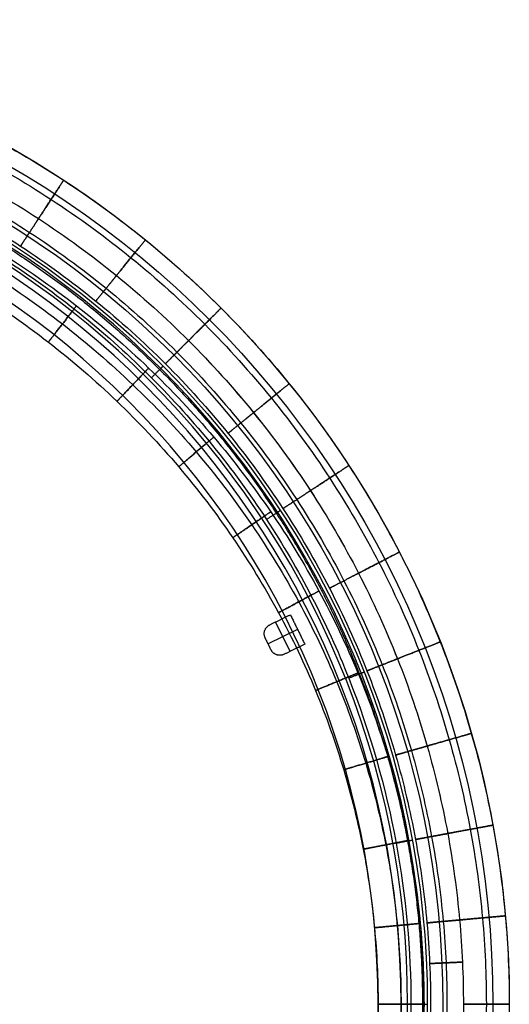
# Model space of a CAD drawing. Header units: millimetres. Extents: x -524 to 526, y -299 to 301.
# Tile 14 of 14: x 377 to 526, y 1 to 301. Entities that reach past the tile are written whole.
import ezdxf

# ---------------------------------------------------------------- set-up
doc = ezdxf.new("R2010")
doc.units = ezdxf.units.MM
doc.header["$MEASUREMENT"] = 0
for name, color, linetype, true_color in [('Marmor plate', 7, 'Continuous', 0x929292), ('Verde metal table', 7, 'Continuous', 0x4f624b), ('Wood top', 7, 'Continuous', 0x7f5080)]:
    doc.layers.add(name, color=color, linetype=linetype, true_color=true_color)

msp = doc.modelspace()

# ---------------------------------------------------------------- linework, layer by layer
at = {"layer": 'Marmor plate'}
for centre, radius in [((225.79, 1.35, 385.51), 300), ((225.79, 1.35, 384.51), 300), ((225.79, 1.35, 379.51), 295), ((225.79, 1.35, 379.51), 279.74), ((225.79, 1.35, 374.51), 275), ((225.79, 1.35, 375.51), 275)]:
    msp.add_circle(centre, radius, dxfattribs=at)
msp.add_rational_spline([(-47.75, 1.35, 370.98), (-47.75, -15.33, 370.98), (-44.6, -49.7, 370.98), (-29.94, -100.68, 370.98), (-4.54, -149.7, 370.98), (30.99, -193.44, 370.98), (74.73, -228.98, 370.98), (123.75, -254.37, 370.98), (174.73, -269.03, 370.98), (225.79, -273.71, 370.98), (276.84, -269.03, 370.98), (327.82, -254.37, 370.98), (376.84, -228.98, 370.98), (420.58, -193.44, 370.98), (456.12, -149.7, 370.98), (481.51, -100.68, 370.98), (496.17, -49.7, 370.98), (500.85, 1.35, 370.98), (496.17, 52.41, 370.98), (481.51, 103.39, 370.98), (456.12, 152.41, 370.98), (420.58, 196.15, 370.98), (376.84, 231.68, 370.98), (327.82, 257.08, 370.98), (276.84, 271.74, 370.98), (225.79, 276.42, 370.98), (174.73, 271.74, 370.98), (123.75, 257.08, 370.98), (74.73, 231.68, 370.98), (30.99, 196.15, 370.98), (-4.54, 152.41, 370.98), (-29.94, 103.39, 370.98), (-44.6, 52.41, 370.98), (-47.75, 18.04, 370.98), (-47.75, 1.35, 370.98)], [0.853553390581, 0.85355339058, 0.853553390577, 0.853553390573, 0.853553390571, 0.85355339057, 0.853553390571, 0.853553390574, 0.853553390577, 0.853553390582, 0.853553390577, 0.853553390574, 0.853553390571, 0.85355339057, 0.853553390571, 0.853553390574, 0.853553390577, 0.853553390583, 0.853553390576, 0.853553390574, 0.853553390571, 0.85355339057, 0.853553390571, 0.853553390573, 0.853553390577, 0.853553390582, 0.853553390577, 0.853553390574, 0.853553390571, 0.85355339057, 0.853553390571, 0.853553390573, 0.853553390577, 0.85355339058, 0.853553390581], degree=3, knots=[0, 0, 0, 0, 49.405249, 101.778899, 156.337216, 212.05742, 267.777625, 322.335942, 374.709592, 424.114841, 473.52009, 525.89374, 580.452056, 636.172261, 691.892466, 746.450783, 798.824433, 848.229682, 897.63493, 950.008581, 1004.566897, 1060.287102, 1116.007307, 1170.565624, 1222.939274, 1272.344522, 1321.749771, 1374.123421, 1428.681738, 1484.401943, 1540.122148, 1594.680464, 1647.054114, 1696.459363, 1696.459363, 1696.459363, 1696.459363], dxfattribs=at)
msp.add_open_spline([(-44.21, 1.35, 369.51), (-44.21, -15.11, 369.51), (-41.1, -49.04, 369.51), (-26.63, -99.36, 369.51), (-1.57, -147.75, 369.51), (33.51, -190.93, 369.51), (76.69, -226, 369.51), (125.07, -251.07, 369.51), (175.39, -265.53, 369.51), (225.79, -270.16, 369.51), (276.18, -265.53, 369.51), (326.5, -251.07, 369.51), (374.89, -226, 369.51), (418.07, -190.93, 369.51), (453.14, -147.75, 369.51), (478.21, -99.36, 369.51), (492.68, -49.04, 369.51), (497.3, 1.35, 369.51), (492.68, 51.75, 369.51), (478.21, 102.07, 369.51), (453.14, 150.46, 369.51), (418.07, 193.63, 369.51), (374.89, 228.71, 369.51), (326.5, 253.78, 369.51), (276.18, 268.24, 369.51), (225.79, 272.87, 369.51), (175.39, 268.24, 369.51), (125.07, 253.77, 369.51), (76.69, 228.71, 369.51), (33.51, 193.63, 369.51), (-1.57, 150.46, 369.51), (-26.63, 102.07, 369.51), (-41.1, 51.75, 369.51), (-44.21, 17.82, 369.51), (-44.21, 1.35, 369.51)], degree=3, knots=[0, 0, 0, 0, 49.405249, 101.778899, 156.337216, 212.05742, 267.777625, 322.335942, 374.709592, 424.114841, 473.52009, 525.89374, 580.452056, 636.172261, 691.892466, 746.450783, 798.824433, 848.229682, 897.63493, 950.008581, 1004.566897, 1060.287102, 1116.007307, 1170.565624, 1222.939274, 1272.344522, 1321.749771, 1374.123421, 1428.681738, 1484.401943, 1540.122148, 1594.680464, 1647.054114, 1696.459363, 1696.459363, 1696.459363, 1696.459363], dxfattribs=at)
for points, weights in [([(416.71, 192.27, 369.51), (420.24, 195.81, 369.51), (420.24, 195.81, 374.51)], [1, 0.70710678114, 1]), ([(451.78, 149.1, 369.51), (455.96, 151.84, 369.51), (455.96, 151.84, 374.51)], [1, 0.707106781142, 1]), ([(476.83, 100.74, 369.51), (481.48, 102.58, 369.51), (481.48, 102.58, 374.51)], [1, 0.707106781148, 1]), ([(491.28, 50.48, 369.51), (496.2, 51.39, 369.51), (496.2, 51.39, 374.51)], [1, 0.707106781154, 1]), ([(495.79, 1.35, 369.51), (500.79, 1.35, 369.51), (500.79, 1.35, 374.51)], [1, 0.707106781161, 1])]:
    msp.add_rational_spline(points, weights, degree=2, dxfattribs=at)
at = {"layer": 'Verde metal table'}
for p, q in [((458.96, 108.88, 249.28), (454.56, 117.85, 249.28)), ((458.96, 108.88, 248.28), (454.56, 117.85, 248.28)), ((461.25, 115.57, 249.28), (452.27, 111.16, 249.28)), ((461.25, 115.57, 248.28), (452.27, 111.16, 248.28))]:
    msp.add_line(p, q, dxfattribs=at)
for points, knots in [([(225.79, 301.35, 372.28), (234.78, 301.35, 372.28), (253.08, 300.53, 372.28), (280.73, 296.73, 372.28), (308.7, 290.16, 372.28), (336.59, 280.67, 372.28), (363.95, 268.22, 372.28), (390.33, 252.83, 372.28), (415.25, 234.64, 372.28), (438.3, 213.87, 372.28), (459.07, 190.82, 372.28), (477.27, 165.9, 372.28), (492.65, 139.52, 372.28), (505.11, 112.16, 372.28), (514.59, 84.26, 372.28), (521.17, 56.3, 372.28), (524.96, 28.65, 372.28), (526.19, 1.35, 372.28), (524.96, -25.94, 372.28), (521.17, -53.59, 372.28), (514.59, -81.56, 372.28), (505.11, -109.44, 372.28), (492.65, -136.81, 372.28), (477.27, -163.19, 372.28), (459.07, -188.11, 372.28), (438.3, -211.16, 372.28), (415.26, -231.93, 372.28), (390.33, -250.12, 372.28), (363.95, -265.51, 372.28), (336.59, -277.96, 372.28), (308.7, -287.45, 372.28), (280.73, -294.02, 372.28), (253.08, -297.82, 372.28), (234.79, -298.65, 372.28), (225.79, -298.65, 372.28)], [0, 0, 0, 0, 26.362872, 53.613789, 81.674885, 110.448833, 139.819659, 169.654636, 199.807277, 230.121298, 260.43532, 290.587961, 320.422938, 349.793764, 378.567712, 406.628808, 433.879725, 460.242597, 486.605469, 513.856386, 541.917482, 570.69143, 600.062256, 629.897233, 660.049874, 690.363895, 720.677917, 750.830558, 780.665535, 810.036361, 838.810309, 866.871405, 894.122322, 920.485194, 920.485194, 920.485194, 920.485194]), ([(225.79, 294.35, 365.28), (234.57, 294.35, 365.28), (252.45, 293.55, 365.28), (279.45, 289.84, 365.28), (306.77, 283.42, 365.28), (334, 274.16, 365.28), (360.73, 261.99, 365.28), (386.49, 246.96, 365.28), (410.83, 229.2, 365.28), (433.34, 208.91, 365.28), (453.63, 186.4, 365.28), (471.4, 162.06, 365.28), (486.43, 136.29, 365.28), (498.59, 109.57, 365.28), (507.85, 82.33, 365.28), (514.27, 55.02, 365.28), (517.98, 28.01, 365.28), (519.18, 1.35, 365.28), (517.98, -25.31, 365.28), (514.28, -52.3, 365.28), (507.85, -79.62, 365.28), (498.59, -106.86, 365.28), (486.43, -133.58, 365.28), (471.4, -159.35, 365.28), (453.63, -183.69, 365.28), (433.34, -206.2, 365.28), (410.83, -226.49, 365.28), (386.49, -244.26, 365.28), (360.73, -259.29, 365.28), (334, -271.45, 365.28), (306.76, -280.71, 365.28), (279.45, -287.13, 365.28), (252.44, -290.84, 365.28), (234.58, -291.65, 365.28), (225.79, -291.65, 365.28)], [0, 0, 0, 0, 26.362872, 53.613789, 81.674885, 110.448833, 139.819659, 169.654636, 199.807277, 230.121298, 260.43532, 290.587961, 320.422938, 349.793764, 378.567712, 406.628808, 433.879725, 460.242597, 486.605469, 513.856386, 541.917482, 570.69143, 600.062256, 629.897233, 660.049874, 690.363895, 720.677917, 750.830558, 780.665535, 810.036361, 838.810309, 866.871405, 894.122322, 920.485194, 920.485194, 920.485194, 920.485194]), ([(225.79, 294.35, 379.28), (234.57, 294.35, 379.28), (252.45, 293.55, 379.28), (279.45, 289.84, 379.28), (306.77, 283.42, 379.28), (334, 274.16, 379.28), (360.73, 261.99, 379.28), (386.49, 246.96, 379.28), (410.83, 229.2, 379.28), (433.34, 208.91, 379.28), (453.63, 186.4, 379.28), (471.4, 162.06, 379.28), (486.43, 136.29, 379.28), (498.59, 109.57, 379.28), (507.85, 82.33, 379.28), (514.27, 55.02, 379.28), (517.98, 28.01, 379.28), (519.18, 1.35, 379.28), (517.98, -25.31, 379.28), (514.28, -52.3, 379.28), (507.85, -79.62, 379.28), (498.59, -106.86, 379.28), (486.43, -133.58, 379.28), (471.4, -159.35, 379.28), (453.63, -183.69, 379.28), (433.34, -206.2, 379.28), (410.83, -226.49, 379.28), (386.49, -244.26, 379.28), (360.73, -259.29, 379.28), (334, -271.45, 379.28), (306.76, -280.71, 379.28), (279.45, -287.13, 379.28), (252.44, -290.84, 379.28), (234.58, -291.65, 379.28), (225.79, -291.65, 379.28)], [0, 0, 0, 0, 26.362872, 53.613789, 81.674885, 110.448833, 139.819659, 169.654636, 199.807277, 230.121298, 260.43532, 290.587961, 320.422938, 349.793764, 378.567712, 406.628808, 433.879725, 460.242597, 486.605469, 513.856386, 541.917482, 570.69143, 600.062256, 629.897233, 660.049874, 690.363895, 720.677917, 750.830558, 780.665535, 810.036361, 838.810309, 866.871405, 894.122322, 920.485194, 920.485194, 920.485194, 920.485194]), ([(511.79, 1.35, 374.28), (511.79, 5.64, 374.28), (511.59, 14.22, 374.28), (510.42, 31.63, 374.28), (507.38, 53.73, 374.28), (501.11, 80.4, 374.28), (492.07, 106.98, 374.28), (480.2, 133.07, 374.28), (465.53, 158.21, 374.28), (448.18, 181.98, 374.28), (428.38, 203.95, 374.28), (406.41, 223.75, 374.28), (382.65, 241.1, 374.28), (357.5, 255.77, 374.28), (331.42, 267.64, 374.28), (304.83, 276.68, 374.28), (278.17, 282.95, 374.28), (251.81, 286.57, 374.28), (225.79, 287.74, 374.28), (199.77, 286.57, 374.28), (173.41, 282.95, 374.28), (146.74, 276.68, 374.28), (120.16, 267.64, 374.28), (94.07, 255.77, 374.28), (68.93, 241.1, 374.28), (45.16, 223.75, 374.28), (23.2, 203.95, 374.28), (3.39, 181.98, 374.28), (-13.95, 158.22, 374.28), (-28.62, 133.07, 374.28), (-40.5, 106.98, 374.28), (-49.54, 80.4, 374.28), (-55.81, 53.73, 374.28), (-59.43, 27.37, 374.28), (-60.6, 1.35, 374.28), (-59.43, -24.67, 374.28), (-55.81, -51.02, 374.28), (-49.54, -77.69, 374.28), (-40.5, -104.27, 374.28), (-28.63, -130.36, 374.28), (-13.96, -155.51, 374.28), (3.39, -179.27, 374.28), (23.19, -201.24, 374.28), (45.16, -221.05, 374.28), (68.92, -238.39, 374.28), (94.07, -253.06, 374.28), (120.16, -264.93, 374.28), (146.74, -273.97, 374.28), (173.41, -280.24, 374.28), (199.77, -283.86, 374.28), (225.79, -285.03, 374.28), (251.81, -283.86, 374.28), (278.16, -280.24, 374.28), (304.83, -273.97, 374.28), (331.41, -264.93, 374.28), (357.5, -253.06, 374.28), (382.65, -238.39, 374.28), (406.42, -221.04, 374.28), (428.38, -201.24, 374.28), (448.19, -179.27, 374.28), (465.53, -155.51, 374.28), (480.2, -130.36, 374.28), (492.07, -104.28, 374.28), (501.11, -77.69, 374.28), (507.38, -51.03, 374.28), (510.42, -28.92, 374.28), (511.59, -11.51, 374.28), (511.79, -2.93, 374.28), (511.79, 1.35, 374.28)], [0, 0, 0, 0, 12.641582, 25.283164, 51.418003, 78.329838, 105.925331, 134.093257, 162.706324, 191.624044, 220.696535, 249.769027, 278.686747, 307.299814, 335.467739, 363.063232, 389.975068, 416.109907, 441.393071, 466.676235, 492.811073, 519.722909, 547.318402, 575.486327, 604.099394, 633.017115, 662.089606, 691.162097, 720.079818, 748.692885, 776.86081, 804.456303, 831.368139, 857.502978, 882.786142, 908.069306, 934.204144, 961.11598, 988.711473, 1016.879398, 1045.492465, 1074.410186, 1103.482677, 1132.555168, 1161.472889, 1190.085956, 1218.253881, 1245.849374, 1272.76121, 1298.896049, 1324.179213, 1349.462376, 1375.597215, 1402.509051, 1430.104544, 1458.272469, 1486.885536, 1515.803257, 1544.875748, 1573.948239, 1602.86596, 1631.479027, 1659.646952, 1687.242445, 1714.154281, 1740.289119, 1752.930701, 1765.572283, 1765.572283, 1765.572283, 1765.572283]), ([(225.79, 287.35, 372.28), (234.36, 287.35, 372.28), (251.81, 286.57, 372.28), (278.16, 282.95, 372.28), (304.83, 276.68, 372.28), (331.42, 267.64, 372.28), (357.5, 255.77, 372.28), (382.65, 241.1, 372.28), (406.41, 223.75, 372.28), (428.38, 203.95, 372.28), (448.19, 181.98, 372.28), (465.53, 158.22, 372.28), (480.2, 133.07, 372.28), (492.07, 106.98, 372.28), (501.12, 80.39, 372.28), (507.38, 53.73, 372.28), (511, 27.37, 372.28), (512.17, 1.35, 372.28), (511, -24.67, 372.28), (507.38, -51.02, 372.28), (501.11, -77.69, 372.28), (492.07, -104.27, 372.28), (480.2, -130.36, 372.28), (465.53, -155.51, 372.28), (448.19, -179.27, 372.28), (428.38, -201.24, 372.28), (406.41, -221.04, 372.28), (382.65, -238.39, 372.28), (357.5, -253.06, 372.28), (331.42, -264.93, 372.28), (304.83, -273.97, 372.28), (278.17, -280.24, 372.28), (251.81, -283.86, 372.28), (234.37, -284.65, 372.28), (225.79, -284.65, 372.28)], [0, 0, 0, 0, 26.362872, 53.613789, 81.674885, 110.448833, 139.819659, 169.654636, 199.807277, 230.121298, 260.43532, 290.587961, 320.422938, 349.793764, 378.567712, 406.628808, 433.879725, 460.242597, 486.605469, 513.856386, 541.917482, 570.69143, 600.062256, 629.897233, 660.049874, 690.363895, 720.677917, 750.830558, 780.665535, 810.036361, 838.810309, 866.871405, 894.122322, 920.485194, 920.485194, 920.485194, 920.485194]), ([(506.79, 1.35, 379.28), (506.79, 5.57, 379.28), (506.6, 13.99, 379.28), (505.44, 31.1, 379.28), (502.46, 52.81, 379.28), (496.3, 79.02, 379.28), (487.42, 105.13, 379.28), (475.75, 130.77, 379.28), (461.34, 155.47, 379.28), (444.3, 178.83, 379.28), (424.84, 200.4, 379.28), (403.25, 219.87, 379.28), (379.91, 236.9, 379.28), (355.2, 251.32, 379.28), (329.57, 262.98, 379.28), (303.45, 271.87, 379.28), (277.25, 278.03, 379.28), (251.35, 281.58, 379.28), (225.79, 282.73, 379.28), (200.22, 281.58, 379.28), (174.33, 278.03, 379.28), (148.13, 271.87, 379.28), (122.01, 262.98, 379.28), (96.37, 251.32, 379.28), (71.67, 236.91, 379.28), (48.32, 219.86, 379.28), (26.74, 200.41, 379.28), (7.28, 178.82, 379.28), (-9.76, 155.47, 379.28), (-24.18, 130.77, 379.28), (-35.84, 105.14, 379.28), (-44.73, 79.02, 379.28), (-50.88, 52.82, 379.28), (-54.44, 26.92, 379.28), (-55.59, 1.35, 379.28), (-54.44, -24.21, 379.28), (-50.89, -50.11, 379.28), (-44.73, -76.31, 379.28), (-35.84, -102.43, 379.28), (-24.18, -128.06, 379.28), (-9.77, -152.76, 379.28), (7.28, -176.12, 379.28), (26.73, -197.7, 379.28), (48.32, -217.16, 379.28), (71.67, -234.2, 379.28), (96.37, -248.61, 379.28), (122, -260.27, 379.28), (148.13, -269.16, 379.28), (174.32, -275.32, 379.28), (200.22, -278.87, 379.28), (225.79, -280.03, 379.28), (251.35, -278.87, 379.28), (277.25, -275.32, 379.28), (303.45, -269.16, 379.28), (329.57, -260.28, 379.28), (355.2, -248.61, 379.28), (379.91, -234.2, 379.28), (403.26, -217.15, 379.28), (424.84, -197.7, 379.28), (444.3, -176.11, 379.28), (461.34, -152.77, 379.28), (475.75, -128.06, 379.28), (487.42, -102.43, 379.28), (496.3, -76.31, 379.28), (502.46, -50.11, 379.28), (505.44, -28.39, 379.28), (506.6, -11.29, 379.28), (506.79, -2.86, 379.28), (506.79, 1.35, 379.28)], [0, 0, 0, 0, 12.641582, 25.283164, 51.418003, 78.329838, 105.925331, 134.093257, 162.706324, 191.624044, 220.696535, 249.769027, 278.686747, 307.299814, 335.467739, 363.063232, 389.975068, 416.109907, 441.393071, 466.676235, 492.811073, 519.722909, 547.318402, 575.486327, 604.099394, 633.017115, 662.089606, 691.162097, 720.079818, 748.692885, 776.86081, 804.456303, 831.368139, 857.502978, 882.786142, 908.069306, 934.204144, 961.11598, 988.711473, 1016.879398, 1045.492465, 1074.410186, 1103.482677, 1132.555168, 1161.472889, 1190.085956, 1218.253881, 1245.849374, 1272.76121, 1298.896049, 1324.179213, 1349.462376, 1375.597215, 1402.509051, 1430.104544, 1458.272469, 1486.885536, 1515.803257, 1544.875748, 1573.948239, 1602.86596, 1631.479027, 1659.646952, 1687.242445, 1714.154281, 1740.289119, 1752.930701, 1765.572283, 1765.572283, 1765.572283, 1765.572283]), ([(506.79, 1.35, 369.28), (506.79, 5.57, 369.28), (506.6, 13.99, 369.28), (505.44, 31.1, 369.28), (502.46, 52.81, 369.28), (496.3, 79.02, 369.28), (487.42, 105.13, 369.28), (475.75, 130.77, 369.28), (461.34, 155.47, 369.28), (444.3, 178.83, 369.28), (424.84, 200.4, 369.28), (403.25, 219.87, 369.28), (379.91, 236.9, 369.28), (355.2, 251.32, 369.28), (329.57, 262.98, 369.28), (303.45, 271.87, 369.28), (277.25, 278.03, 369.28), (251.35, 281.58, 369.28), (225.79, 282.73, 369.28), (200.22, 281.58, 369.28), (174.33, 278.03, 369.28), (148.13, 271.87, 369.28), (122.01, 262.98, 369.28), (96.37, 251.32, 369.28), (71.67, 236.91, 369.28), (48.32, 219.86, 369.28), (26.74, 200.41, 369.28), (7.28, 178.82, 369.28), (-9.76, 155.47, 369.28), (-24.18, 130.77, 369.28), (-35.84, 105.14, 369.28), (-44.73, 79.02, 369.28), (-50.88, 52.82, 369.28), (-54.44, 26.92, 369.28), (-55.59, 1.35, 369.28), (-54.44, -24.21, 369.28), (-50.89, -50.11, 369.28), (-44.73, -76.31, 369.28), (-35.84, -102.43, 369.28), (-24.18, -128.06, 369.28), (-9.77, -152.76, 369.28), (7.28, -176.12, 369.28), (26.73, -197.7, 369.28), (48.32, -217.16, 369.28), (71.67, -234.2, 369.28), (96.37, -248.61, 369.28), (122, -260.27, 369.28), (148.13, -269.16, 369.28), (174.32, -275.32, 369.28), (200.22, -278.87, 369.28), (225.79, -280.03, 369.28), (251.35, -278.87, 369.28), (277.25, -275.32, 369.28), (303.45, -269.16, 369.28), (329.57, -260.28, 369.28), (355.2, -248.61, 369.28), (379.91, -234.2, 369.28), (403.26, -217.15, 369.28), (424.84, -197.7, 369.28), (444.3, -176.11, 369.28), (461.34, -152.77, 369.28), (475.75, -128.06, 369.28), (487.42, -102.43, 369.28), (496.3, -76.31, 369.28), (502.46, -50.11, 369.28), (505.44, -28.39, 369.28), (506.6, -11.29, 369.28), (506.79, -2.86, 369.28), (506.79, 1.35, 369.28)], [0, 0, 0, 0, 12.641582, 25.283164, 51.418003, 78.329838, 105.925331, 134.093257, 162.706324, 191.624044, 220.696535, 249.769027, 278.686747, 307.299814, 335.467739, 363.063232, 389.975068, 416.109907, 441.393071, 466.676235, 492.811073, 519.722909, 547.318402, 575.486327, 604.099394, 633.017115, 662.089606, 691.162097, 720.079818, 748.692885, 776.86081, 804.456303, 831.368139, 857.502978, 882.786142, 908.069306, 934.204144, 961.11598, 988.711473, 1016.879398, 1045.492465, 1074.410186, 1103.482677, 1132.555168, 1161.472889, 1190.085956, 1218.253881, 1245.849374, 1272.76121, 1298.896049, 1324.179213, 1349.462376, 1375.597215, 1402.509051, 1430.104544, 1458.272469, 1486.885536, 1515.803257, 1544.875748, 1573.948239, 1602.86596, 1631.479027, 1659.646952, 1687.242445, 1714.154281, 1740.289119, 1752.930701, 1765.572283, 1765.572283, 1765.572283, 1765.572283]), ([(501.79, 1.35, 374.28), (501.79, 5.49, 374.28), (501.6, 13.77, 374.28), (500.47, 30.57, 374.28), (497.54, 51.9, 374.28), (491.49, 77.63, 374.28), (482.76, 103.29, 374.28), (471.3, 128.46, 374.28), (457.15, 152.73, 374.28), (440.41, 175.67, 374.28), (421.3, 196.86, 374.28), (400.1, 215.98, 374.28), (377.17, 232.71, 374.28), (352.9, 246.87, 374.28), (327.72, 258.33, 374.28), (302.07, 267.05, 374.28), (276.34, 273.1, 374.28), (250.9, 276.6, 374.28), (225.79, 277.73, 374.28), (200.68, 276.6, 374.28), (175.24, 273.1, 374.28), (149.51, 267.05, 374.28), (123.85, 258.33, 374.28), (98.68, 246.87, 374.28), (74.41, 232.72, 374.28), (51.47, 215.97, 374.28), (30.28, 196.87, 374.28), (11.16, 175.66, 374.28), (-5.57, 152.73, 374.28), (-19.73, 128.47, 374.28), (-31.19, 103.29, 374.28), (-39.91, 77.63, 374.28), (-45.96, 51.9, 374.28), (-49.45, 26.47, 374.28), (-50.59, 1.35, 374.28), (-49.45, -23.76, 374.28), (-45.96, -49.19, 374.28), (-39.91, -74.93, 374.28), (-31.19, -100.58, 374.28), (-19.73, -125.76, 374.28), (-5.57, -150.02, 374.28), (11.17, -172.96, 374.28), (30.28, -194.15, 374.28), (51.48, -213.27, 374.28), (74.41, -230, 374.28), (98.68, -244.16, 374.28), (123.85, -255.62, 374.28), (149.51, -264.35, 374.28), (175.24, -270.39, 374.28), (200.68, -273.89, 374.28), (225.79, -275.02, 374.28), (250.9, -273.89, 374.28), (276.33, -270.4, 374.28), (302.07, -264.35, 374.28), (327.72, -255.62, 374.28), (352.9, -244.16, 374.28), (377.16, -230.01, 374.28), (400.1, -213.27, 374.28), (421.29, -194.16, 374.28), (440.41, -172.95, 374.28), (457.15, -150.02, 374.28), (471.3, -125.76, 374.28), (482.76, -100.58, 374.28), (491.49, -74.92, 374.28), (497.54, -49.19, 374.28), (500.47, -27.86, 374.28), (501.6, -11.06, 374.28), (501.79, -2.78, 374.28), (501.79, 1.35, 374.28)], [0, 0, 0, 0, 12.641582, 25.283164, 51.418003, 78.329838, 105.925331, 134.093257, 162.706324, 191.624044, 220.696535, 249.769027, 278.686747, 307.299814, 335.467739, 363.063232, 389.975068, 416.109907, 441.393071, 466.676235, 492.811073, 519.722909, 547.318402, 575.486327, 604.099394, 633.017115, 662.089606, 691.162097, 720.079818, 748.692885, 776.86081, 804.456303, 831.368139, 857.502978, 882.786142, 908.069306, 934.204144, 961.11598, 988.711473, 1016.879398, 1045.492465, 1074.410186, 1103.482677, 1132.555168, 1161.472889, 1190.085956, 1218.253881, 1245.849374, 1272.76121, 1298.896049, 1324.179213, 1349.462376, 1375.597215, 1402.509051, 1430.104544, 1458.272469, 1486.885536, 1515.803257, 1544.875748, 1573.948239, 1602.86596, 1631.479027, 1659.646952, 1687.242445, 1714.154281, 1740.289119, 1752.930701, 1765.572283, 1765.572283, 1765.572283, 1765.572283]), ([(213.63, 268.35, 245.28), (222, 268.35, 245.28), (239.02, 267.62, 245.28), (264.74, 264.25, 245.28), (290.75, 258.4, 245.28), (316.69, 249.96, 245.28), (342.15, 238.89, 245.28), (366.69, 225.2, 245.28), (389.88, 209.02, 245.28), (411.33, 190.53, 245.28), (430.67, 170.03, 245.28), (447.6, 147.84, 245.28), (461.93, 124.36, 245.28), (473.53, 100, 245.28), (482.36, 75.18, 245.28), (488.48, 50.27, 245.28), (492.02, 25.66, 245.28), (493.16, 1.35, 245.28), (492.02, -22.95, 245.28), (488.48, -47.56, 245.28), (482.36, -72.47, 245.28), (473.53, -97.3, 245.28), (461.93, -121.65, 245.28), (447.6, -145.14, 245.28), (430.67, -167.32, 245.28), (411.33, -187.83, 245.28), (389.88, -206.31, 245.28), (366.69, -222.49, 245.28), (342.15, -236.18, 245.28), (316.69, -247.25, 245.28), (290.75, -255.69, 245.28), (264.74, -261.54, 245.28), (239.02, -264.91, 245.28), (222, -265.65, 245.28), (213.63, -265.65, 245.28)], [0, 0, 0, 0, 25.114701, 51.056524, 77.732547, 105.024241, 132.800838, 160.917173, 189.216202, 217.541107, 245.736042, 273.654599, 301.163498, 328.140368, 354.489575, 380.122371, 404.978478, 429.004494, 453.031171, 477.885695, 503.520873, 529.867851, 556.845392, 584.353588, 612.271894, 640.467149, 668.791725, 697.091, 725.208049, 752.983953, 780.277955, 806.951508, 832.894953, 858.008984, 858.008984, 858.008984, 858.008984]), ([(213.63, 261.35, 252.28), (221.8, 261.35, 252.28), (238.41, 260.64, 252.28), (263.51, 257.34, 252.28), (288.9, 251.64, 252.28), (314.21, 243.41, 252.28), (339.04, 232.6, 252.28), (362.97, 219.25, 252.28), (385.58, 203.48, 252.28), (406.48, 185.46, 252.28), (425.32, 165.49, 252.28), (441.82, 143.88, 252.28), (455.77, 121.02, 252.28), (467.05, 97.32, 252.28), (475.65, 73.16, 252.28), (481.6, 48.93, 252.28), (485.04, 24.99, 252.28), (486.15, 1.35, 252.28), (485.04, -22.28, 252.28), (481.6, -46.22, 252.28), (475.65, -70.45, 252.28), (467.05, -94.61, 252.28), (455.77, -118.31, 252.28), (441.82, -141.17, 252.28), (425.32, -162.78, 252.28), (406.48, -182.76, 252.28), (385.59, -200.77, 252.28), (362.97, -216.55, 252.28), (339.04, -229.89, 252.28), (314.21, -240.7, 252.28), (288.9, -248.93, 252.28), (263.51, -254.64, 252.28), (238.41, -257.93, 252.28), (221.8, -258.65, 252.28), (213.63, -258.65, 252.28)], [0, 0, 0, 0, 25.114701, 51.056524, 77.732547, 105.024241, 132.800838, 160.917173, 189.216202, 217.541107, 245.736042, 273.654599, 301.163498, 328.140368, 354.489575, 380.122371, 404.978478, 429.004494, 453.031171, 477.885695, 503.520873, 529.867851, 556.845392, 584.353588, 612.271894, 640.467149, 668.791725, 697.091, 725.208049, 752.983953, 780.277955, 806.951508, 832.894953, 858.008984, 858.008984, 858.008984, 858.008984]), ([(337.5, 248.35, 252.28), (340, 247.2, 252.28), (351.15, 241.89, 252.28), (370.41, 231.14, 252.28), (394.18, 214.56, 252.28), (416.17, 195.6, 252.28), (436.01, 174.57, 252.28), (453.39, 151.81, 252.28), (468.1, 127.7, 252.28), (480, 102.69, 252.28), (489.08, 77.19, 252.28), (495.37, 51.61, 252.28), (499, 26.32, 252.28), (500.17, 1.35, 252.28), (499, -23.61, 252.28), (495.37, -48.9, 252.28), (489.08, -74.48, 252.28), (480, -99.99, 252.28), (468.1, -125, 252.28), (453.39, -149.1, 252.28), (436.01, -171.86, 252.28), (416.17, -192.9, 252.28), (394.18, -211.85, 252.28), (370.41, -228.44, 252.28), (351.15, -239.18, 252.28), (340, -244.5, 252.28), (337.5, -245.64, 252.28)], [124.750415, 124.750415, 124.750415, 124.750415, 132.800838, 160.917173, 189.216202, 217.541107, 245.736042, 273.654599, 301.163498, 328.140368, 354.489575, 380.122371, 404.978478, 429.004494, 453.031171, 477.885695, 503.520873, 529.867851, 556.845392, 584.353588, 612.271894, 640.467149, 668.791725, 697.091, 725.208049, 733.259252, 733.259252, 733.259252, 733.259252]), ([(328.29, 244.79, 259.28), (332.86, 242.82, 259.28), (345.89, 236.8, 259.28), (366.69, 225.2, 259.28), (389.88, 209.02, 259.28), (411.33, 190.53, 259.28), (430.67, 170.03, 259.28), (447.6, 147.84, 259.28), (461.93, 124.36, 259.28), (473.53, 100, 259.28), (482.36, 75.18, 259.28), (488.48, 50.27, 259.28), (492.02, 25.66, 259.28), (493.16, 1.35, 259.28), (492.02, -22.95, 259.28), (488.48, -47.56, 259.28), (482.36, -72.47, 259.28), (473.53, -97.3, 259.28), (461.93, -121.65, 259.28), (447.6, -145.14, 259.28), (430.67, -167.32, 259.28), (411.33, -187.83, 259.28), (389.88, -206.31, 259.28), (366.69, -222.49, 259.28), (345.89, -234.09, 259.28), (332.86, -240.11, 259.28), (328.29, -242.08, 259.28)], [117.870835, 117.870835, 117.870835, 117.870835, 132.800838, 160.917173, 189.216202, 217.541107, 245.736042, 273.654599, 301.163498, 328.140368, 354.489575, 380.122371, 404.978478, 429.004494, 453.031171, 477.885695, 503.520873, 529.867851, 556.845392, 584.353588, 612.271894, 640.467149, 668.791725, 697.091, 725.208049, 740.13846, 740.13846, 740.13846, 740.13846])]:
    msp.add_open_spline(points, degree=3, knots=knots, dxfattribs=at)
for points, knots in [([(389.95, 252.45, 372.28), (389.95, 252.45, 365.28), (386.12, 246.59, 365.28), (382.29, 240.74, 365.28), (382.29, 240.74, 372.28), (382.29, 240.74, 379.28), (386.12, 246.59, 379.28), (389.95, 252.45, 379.28), (389.95, 252.45, 372.28)], [0, 0, 0, 10.995574, 10.995574, 21.991149, 21.991149, 32.986723, 32.986723, 43.982297, 43.982297, 43.982297]), ([(379.55, 236.55, 379.28), (376.82, 232.36, 379.28), (376.82, 232.36, 374.28), (376.82, 232.36, 369.28), (379.55, 236.55, 369.28), (382.29, 240.73, 369.28), (382.29, 240.73, 374.28), (382.29, 240.73, 379.28), (379.55, 236.55, 379.28)], [0, 0, 0, 7.853982, 7.853982, 15.707963, 15.707963, 23.561945, 23.561945, 31.415927, 31.415927, 31.415927]), ([(414.88, 234.26, 372.28), (414.88, 234.26, 365.28), (410.46, 228.83, 365.28), (406.05, 223.39, 365.28), (406.05, 223.39, 372.28), (406.05, 223.39, 379.28), (410.46, 228.83, 379.28), (414.88, 234.26, 379.28), (414.88, 234.26, 372.28)], [0, 0, 0, 10.995574, 10.995574, 21.991149, 21.991149, 32.986723, 32.986723, 43.982297, 43.982297, 43.982297]), ([(402.9, 219.51, 379.28), (399.75, 215.63, 379.28), (399.75, 215.63, 374.28), (399.75, 215.63, 369.28), (402.9, 219.51, 369.28), (406.05, 223.39, 369.28), (406.05, 223.39, 374.28), (406.05, 223.39, 379.28), (402.9, 219.51, 379.28)], [0, 0, 0, 7.853982, 7.853982, 15.707963, 15.707963, 23.561945, 23.561945, 31.415927, 31.415927, 31.415927]), ([(389.58, 208.64, 259.28), (393.87, 214.17, 259.28), (393.87, 214.17, 252.28), (393.87, 214.17, 245.28), (389.58, 208.64, 245.28), (385.29, 203.11, 245.28), (385.29, 203.11, 252.28), (385.29, 203.11, 259.28), (389.58, 208.64, 259.28)], [0, 0, 0, 10.995574, 10.995574, 21.991149, 21.991149, 32.986723, 32.986723, 43.982297, 43.982297, 43.982297]), ([(437.92, 213.49, 372.28), (437.92, 213.49, 365.28), (432.97, 208.54, 365.28), (428.02, 203.59, 365.28), (428.02, 203.59, 372.28), (428.02, 203.59, 379.28), (432.97, 208.54, 379.28), (437.92, 213.49, 379.28), (437.92, 213.49, 372.28)], [0, 0, 0, 10.995574, 10.995574, 21.991149, 21.991149, 32.986723, 32.986723, 43.982297, 43.982297, 43.982297]), ([(424.49, 200.05, 379.28), (420.95, 196.51, 379.28), (420.95, 196.51, 374.28), (420.95, 196.51, 369.28), (424.49, 200.05, 369.28), (428.02, 203.59, 369.28), (428.02, 203.59, 374.28), (428.02, 203.59, 379.28), (424.49, 200.05, 379.28)], [0, 0, 0, 7.853982, 7.853982, 15.707963, 15.707963, 23.561945, 23.561945, 31.415927, 31.415927, 31.415927]), ([(411.02, 190.15, 259.28), (415.86, 195.21, 259.28), (415.86, 195.21, 252.28), (415.86, 195.21, 245.28), (411.02, 190.15, 245.28), (406.19, 185.09, 245.28), (406.19, 185.09, 252.28), (406.19, 185.09, 259.28), (411.02, 190.15, 259.28)], [0, 0, 0, 10.995574, 10.995574, 21.991149, 21.991149, 32.986723, 32.986723, 43.982297, 43.982297, 43.982297]), ([(458.69, 190.44, 372.28), (458.69, 190.44, 365.28), (453.26, 186.03, 365.28), (447.82, 181.62, 365.28), (447.82, 181.62, 372.28), (447.82, 181.62, 379.28), (453.26, 186.03, 379.28), (458.69, 190.44, 379.28), (458.69, 190.44, 372.28)], [0, 0, 0, 10.995574, 10.995574, 21.991149, 21.991149, 32.986723, 32.986723, 43.982297, 43.982297, 43.982297]), ([(443.94, 178.47, 379.28), (440.06, 175.32, 379.28), (440.06, 175.32, 374.28), (440.06, 175.32, 369.28), (443.94, 178.47, 369.28), (447.82, 181.62, 369.28), (447.82, 181.62, 374.28), (447.82, 181.62, 379.28), (443.94, 178.47, 379.28)], [0, 0, 0, 7.853982, 7.853982, 15.707963, 15.707963, 23.561945, 23.561945, 31.415927, 31.415927, 31.415927]), ([(430.35, 169.64, 259.28), (435.69, 174.17, 259.28), (435.69, 174.17, 252.28), (435.69, 174.17, 245.28), (430.35, 169.64, 245.28), (425.02, 165.11, 245.28), (425.02, 165.11, 252.28), (425.02, 165.11, 259.28), (430.35, 169.64, 259.28)], [0, 0, 0, 10.995574, 10.995574, 21.991149, 21.991149, 32.986723, 32.986723, 43.982297, 43.982297, 43.982297]), ([(476.89, 165.52, 372.28), (476.89, 165.52, 365.28), (471.03, 161.69, 365.28), (465.17, 157.86, 365.28), (465.17, 157.86, 372.28), (465.17, 157.86, 379.28), (471.03, 161.69, 379.28), (476.89, 165.52, 379.28), (476.89, 165.52, 372.28)], [0, 0, 0, 10.995574, 10.995574, 21.991149, 21.991149, 32.986723, 32.986723, 43.982297, 43.982297, 43.982297]), ([(460.98, 155.12, 379.28), (456.8, 152.38, 379.28), (456.8, 152.38, 374.28), (456.8, 152.38, 369.28), (460.98, 155.12, 369.28), (465.17, 157.86, 369.28), (465.17, 157.86, 374.28), (465.17, 157.86, 379.28), (460.98, 155.12, 379.28)], [0, 0, 0, 7.853982, 7.853982, 15.707963, 15.707963, 23.561945, 23.561945, 31.415927, 31.415927, 31.415927]), ([(447.28, 147.46, 259.28), (453.06, 151.41, 259.28), (453.06, 151.41, 252.28), (453.06, 151.41, 245.28), (447.28, 147.46, 245.28), (441.5, 143.51, 245.28), (441.5, 143.51, 252.28), (441.5, 143.51, 259.28), (447.28, 147.46, 259.28)], [0, 0, 0, 10.995574, 10.995574, 21.991149, 21.991149, 32.986723, 32.986723, 43.982297, 43.982297, 43.982297]), ([(492.27, 139.14, 372.28), (492.27, 139.14, 365.28), (486.06, 135.93, 365.28), (479.84, 132.71, 365.28), (479.84, 132.71, 372.28), (479.84, 132.71, 379.28), (486.06, 135.93, 379.28), (492.27, 139.14, 379.28), (492.27, 139.14, 372.28)], [0, 0, 0, 10.995574, 10.995574, 21.991149, 21.991149, 32.986723, 32.986723, 43.982297, 43.982297, 43.982297]), ([(475.4, 130.42, 379.28), (470.95, 128.12, 379.28), (470.95, 128.12, 374.28), (470.95, 128.12, 369.28), (475.4, 130.42, 369.28), (479.84, 132.71, 369.28), (479.84, 132.71, 374.28), (479.84, 132.71, 379.28), (475.4, 130.42, 379.28)], [0, 0, 0, 7.853982, 7.853982, 15.707963, 15.707963, 23.561945, 23.561945, 31.415927, 31.415927, 31.415927]), ([(461.6, 123.98, 259.28), (467.76, 127.31, 259.28), (467.76, 127.31, 252.28), (467.76, 127.31, 245.28), (461.6, 123.98, 245.28), (455.44, 120.66, 245.28), (455.44, 120.66, 252.28), (455.44, 120.66, 259.28), (461.6, 123.98, 259.28)], [0, 0, 0, 10.995574, 10.995574, 21.991149, 21.991149, 32.986723, 32.986723, 43.982297, 43.982297, 43.982297]), ([(504.72, 111.78, 372.28), (504.72, 111.78, 365.28), (498.22, 109.21, 365.28), (491.71, 106.63, 365.28), (491.71, 106.63, 372.28), (491.71, 106.63, 379.28), (498.22, 109.21, 379.28), (504.72, 111.78, 379.28), (504.72, 111.78, 372.28)], [0, 0, 0, 10.995574, 10.995574, 21.991149, 21.991149, 32.986723, 32.986723, 43.982297, 43.982297, 43.982297]), ([(487.06, 104.79, 379.28), (482.41, 102.95, 379.28), (482.41, 102.95, 374.28), (482.41, 102.95, 369.28), (487.06, 104.79, 369.28), (491.71, 106.63, 369.28), (491.71, 106.63, 374.28), (491.71, 106.63, 379.28), (487.06, 104.79, 379.28)], [0, 0, 0, 7.853982, 7.853982, 15.707963, 15.707963, 23.561945, 23.561945, 31.415927, 31.415927, 31.415927]), ([(473.19, 99.64, 259.28), (479.65, 102.31, 259.28), (479.65, 102.31, 252.28), (479.65, 102.31, 245.28), (473.19, 99.64, 245.28), (466.72, 96.96, 245.28), (466.72, 96.96, 252.28), (466.72, 96.96, 259.28), (473.19, 99.64, 259.28)], [0, 0, 0, 10.995574, 10.995574, 21.991149, 21.991149, 32.986723, 32.986723, 43.982297, 43.982297, 43.982297]), ([(514.21, 83.9, 372.28), (514.21, 83.9, 365.28), (507.48, 81.97, 365.28), (500.75, 80.05, 365.28), (500.75, 80.05, 372.28), (500.75, 80.05, 379.28), (507.48, 81.97, 379.28), (514.21, 83.9, 379.28), (514.21, 83.9, 372.28)], [0, 0, 0, 10.995574, 10.995574, 21.991149, 21.991149, 32.986723, 32.986723, 43.982297, 43.982297, 43.982297]), ([(495.94, 78.67, 379.28), (491.13, 77.3, 379.28), (491.13, 77.3, 374.28), (491.13, 77.3, 369.28), (495.94, 78.67, 369.28), (500.75, 80.05, 369.28), (500.75, 80.05, 374.28), (500.75, 80.05, 379.28), (495.94, 78.67, 379.28)], [0, 0, 0, 7.853982, 7.853982, 15.707963, 15.707963, 23.561945, 23.561945, 31.415927, 31.415927, 31.415927]), ([(482.01, 74.82, 259.28), (488.72, 76.83, 259.28), (488.72, 76.83, 252.28), (488.72, 76.83, 245.28), (482.01, 74.82, 245.28), (475.31, 72.81, 245.28), (475.31, 72.81, 252.28), (475.31, 72.81, 259.28), (482.01, 74.82, 259.28)], [0, 0, 0, 10.995574, 10.995574, 21.991149, 21.991149, 32.986723, 32.986723, 43.982297, 43.982297, 43.982297]), ([(520.78, 55.94, 372.28), (520.78, 55.94, 365.28), (513.9, 54.67, 365.28), (507.01, 53.4, 365.28), (507.01, 53.4, 372.28), (507.01, 53.4, 379.28), (513.9, 54.67, 379.28), (520.78, 55.94, 379.28), (520.78, 55.94, 372.28)], [0, 0, 0, 10.995574, 10.995574, 21.991149, 21.991149, 32.986723, 32.986723, 43.982297, 43.982297, 43.982297]), ([(488.13, 49.94, 259.28), (495, 51.27, 259.28), (495, 51.27, 252.28), (495, 51.27, 245.28), (488.13, 49.94, 245.28), (481.25, 48.61, 245.28), (481.25, 48.61, 252.28), (481.25, 48.61, 259.28), (488.13, 49.94, 259.28)], [0, 0, 0, 10.995574, 10.995574, 21.991149, 21.991149, 32.986723, 32.986723, 43.982297, 43.982297, 43.982297]), ([(502.1, 52.48, 379.28), (497.18, 51.57, 379.28), (497.18, 51.57, 374.28), (497.18, 51.57, 369.28), (502.1, 52.48, 369.28), (507.01, 53.39, 369.28), (507.01, 53.39, 374.28), (507.01, 53.39, 379.28), (502.1, 52.48, 379.28)], [0, 0, 0, 7.853982, 7.853982, 15.707963, 15.707963, 23.561945, 23.561945, 31.415927, 31.415927, 31.415927]), ([(505.65, 26.6, 379.28), (500.67, 26.15, 379.28), (500.67, 26.15, 374.28), (500.67, 26.15, 369.28), (505.65, 26.6, 369.28), (510.63, 27.05, 369.28), (510.63, 27.05, 374.28), (510.63, 27.05, 379.28), (505.65, 26.6, 379.28)], [0, 0, 0, 7.853982, 7.853982, 15.707963, 15.707963, 23.561945, 23.561945, 31.415927, 31.415927, 31.415927]), ([(524.57, 28.31, 372.28), (524.57, 28.31, 365.28), (517.6, 27.68, 365.28), (510.63, 27.05, 365.28), (510.63, 27.05, 372.28), (510.63, 27.05, 379.28), (517.6, 27.68, 379.28), (524.57, 28.31, 379.28), (524.57, 28.31, 372.28)], [0, 0, 0, 10.995574, 10.995574, 21.991149, 21.991149, 32.986723, 32.986723, 43.982297, 43.982297, 43.982297]), ([(491.66, 25.35, 259.28), (498.63, 26, 259.28), (498.63, 26, 252.28), (498.63, 26, 245.28), (491.66, 25.35, 245.28), (484.69, 24.69, 245.28), (484.69, 24.69, 252.28), (484.69, 24.69, 259.28), (491.66, 25.35, 259.28)], [0, 0, 0, 10.995574, 10.995574, 21.991149, 21.991149, 32.986723, 32.986723, 43.982297, 43.982297, 43.982297]), ([(506.5, 13.99, 379.28), (501.51, 13.77, 379.28), (501.51, 13.77, 374.28), (501.51, 13.77, 369.28), (506.5, 13.99, 369.28), (511.5, 14.22, 369.28), (511.5, 14.22, 374.28), (511.5, 14.22, 379.28), (506.5, 13.99, 379.28)], [0, 0, 0, 7.853982, 7.853982, 15.707963, 15.707963, 23.561945, 23.561945, 31.415927, 31.415927, 31.415927]), ([(492.79, 1.35, 259.28), (499.79, 1.35, 259.28), (499.79, 1.35, 252.28), (499.79, 1.35, 245.28), (492.79, 1.35, 245.28), (485.79, 1.35, 245.28), (485.79, 1.35, 252.28), (485.79, 1.35, 259.28), (492.79, 1.35, 259.28)], [0, 0, 0, 10.995574, 10.995574, 21.991149, 21.991149, 32.986723, 32.986723, 43.982297, 43.982297, 43.982297]), ([(525.79, 1.35, 372.28), (525.79, 1.35, 365.28), (518.79, 1.35, 365.28), (511.79, 1.35, 365.28), (511.79, 1.35, 372.28), (511.79, 1.35, 379.28), (518.79, 1.35, 379.28), (525.79, 1.35, 379.28), (525.79, 1.35, 372.28)], [0, 0, 0, 10.995574, 10.995574, 21.991149, 21.991149, 32.986723, 32.986723, 43.982297, 43.982297, 43.982297])]:
    msp.add_rational_spline(points, [1, 0.707106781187, 1, 0.707106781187, 1, 0.707106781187, 1, 0.707106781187, 1], degree=2, knots=knots, dxfattribs=at)
for points in [[(452.76, 116.97, 249.28), (455.9, 118.52, 249.28), (459.05, 120.06, 249.28)], [(452.76, 116.97, 248.28), (455.9, 118.52, 248.28), (459.05, 120.06, 248.28)], [(452.76, 116.97, 248.78), (455.9, 118.52, 248.78), (459.05, 120.06, 248.78)], [(459.05, 120.06, 249.28), (459.05, 120.06, 248.78), (459.05, 120.06, 248.28)], [(459.05, 120.06, 249.28), (461.25, 115.57, 249.28), (463.45, 111.08, 249.28)], [(459.05, 120.06, 248.28), (461.25, 115.57, 248.28), (463.45, 111.08, 248.28)], [(459.05, 120.06, 248.78), (461.25, 115.57, 248.78), (463.45, 111.08, 248.78)], [(454.56, 117.85, 249.28), (454.56, 117.85, 248.78), (454.56, 117.85, 248.28)], [(451.24, 115.25, 248.28), (451.24, 115.25, 248.78), (451.24, 115.25, 249.28)], [(452.76, 116.97, 248.28), (452.76, 116.97, 248.78), (452.76, 116.97, 249.28)], [(461.25, 115.57, 249.28), (461.25, 115.57, 248.78), (461.25, 115.57, 248.28)], [(453.15, 109.37, 249.28), (452.27, 111.16, 249.28), (451.39, 112.96, 249.28)], [(453.15, 109.37, 248.28), (452.27, 111.16, 248.28), (451.39, 112.96, 248.28)], [(451.39, 112.96, 248.28), (451.39, 112.96, 248.78), (451.39, 112.96, 249.28)], [(453.15, 109.37, 248.78), (452.27, 111.16, 248.78), (451.39, 112.96, 248.78)], [(452.27, 111.16, 249.28), (452.27, 111.16, 248.78), (452.27, 111.16, 248.28)], [(463.45, 111.08, 249.28), (460.3, 109.54, 249.28), (457.16, 108, 249.28)], [(463.45, 111.08, 248.28), (460.3, 109.54, 248.28), (457.16, 108, 248.28)], [(463.45, 111.08, 248.78), (460.3, 109.54, 248.78), (457.16, 108, 248.78)], [(463.45, 111.08, 249.28), (463.45, 111.08, 248.78), (463.45, 111.08, 248.28)], [(453.15, 109.37, 248.28), (453.15, 109.37, 248.78), (453.15, 109.37, 249.28)], [(458.96, 108.88, 249.28), (458.96, 108.88, 248.78), (458.96, 108.88, 248.28)], [(454.87, 107.85, 248.28), (454.87, 107.85, 248.78), (454.87, 107.85, 249.28)], [(457.16, 108, 248.28), (457.16, 108, 248.78), (457.16, 108, 249.28)]]:
    msp.add_open_spline(points, degree=2, dxfattribs=at)
for points, weights in [([(451.39, 112.96, 249.28), (450.07, 115.65, 249.28), (452.76, 116.97, 249.28)], [1, 0.707106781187, 1]), ([(451.39, 112.96, 248.28), (450.07, 115.65, 248.28), (452.76, 116.97, 248.28)], [1, 0.707106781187, 1]), ([(451.39, 112.96, 248.78), (450.07, 115.65, 248.78), (452.76, 116.97, 248.78)], [1, 0.707106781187, 1]), ([(457.16, 108, 249.28), (454.47, 106.67, 249.28), (453.15, 109.37, 249.28)], [1, 0.707106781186, 1]), ([(457.16, 108, 248.28), (454.47, 106.67, 248.28), (453.15, 109.37, 248.28)], [1, 0.707106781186, 1]), ([(457.16, 108, 248.78), (454.47, 106.67, 248.78), (453.15, 109.37, 248.78)], [1, 0.707106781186, 1])]:
    msp.add_rational_spline(points, weights, degree=2, dxfattribs=at)
at = {"layer": 'Wood top'}
for centre, radius in [((225.79, 1.35, 265.97), 274), ((225.79, 1.35, 264.97), 274), ((225.79, 1.35, 259.97), 269), ((225.79, 1.35, 259.97), 267), ((225.79, 1.35, 249.97), 260), ((225.79, 1.35, 252.97), 260)]:
    msp.add_arc(centre, radius, 270, 90, dxfattribs=at)

doc.saveas('drawing.dxf')
